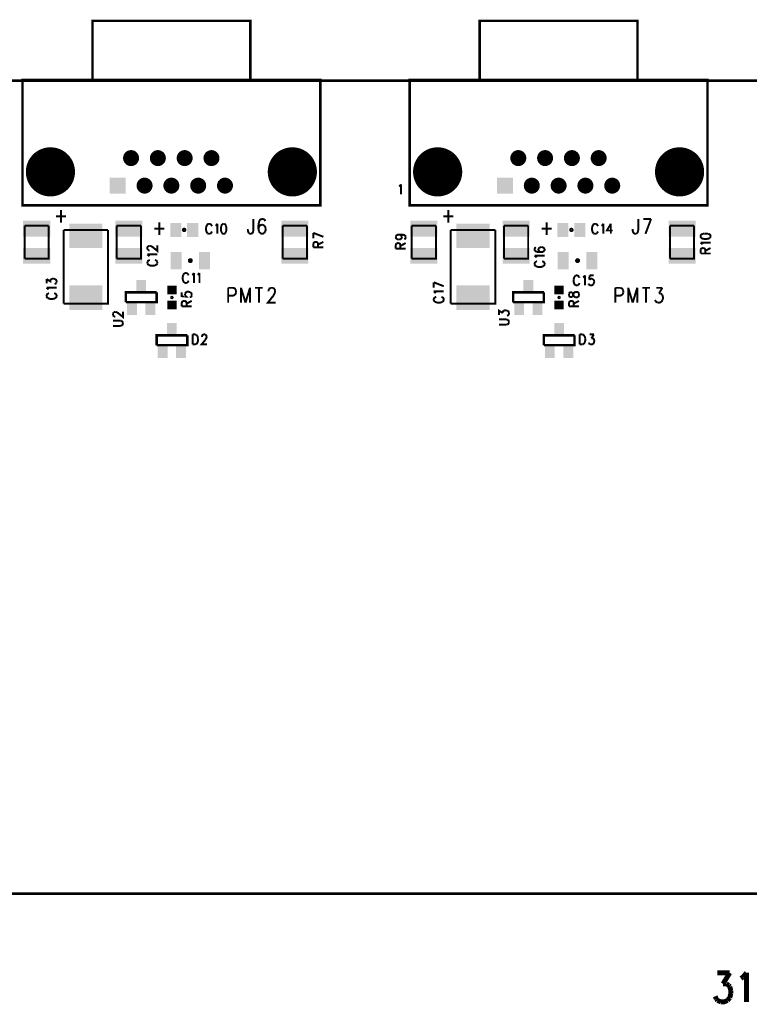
# Model space of a CAD drawing. Extents: x 8 to 19.8, y 7.5 to 11.6.
# Tile 2 of 8: x 10.4 to 13.4, y 7.5 to 11.6. Entities that reach past the tile are written whole.
import ezdxf

# ---------------------------------------------------------------- set-up
doc = ezdxf.new("R2010")
doc.units = 0
doc.layers.get('0').update_dxf_attribs({"linetype": 'CONTINUOUS'})
doc.layers.add('ASSEMBLY_PHO', color=7, linetype='CONTINUOUS')

# ---------------------------------------------------------------- blocks, each defined once
blk = doc.blocks.new('ROUND_5')
at = {"const_width": 0.0325}
blk.add_lwpolyline([(-0.01625, 0, 1), (0.01625, 0, 1)], format="xyb", close=True, dxfattribs=at)
blk = doc.blocks.new('SQUARE_9')
blk.add_solid([(-0.0325, -0.0325), (-0.0325, 0.0325), (0.0325, -0.0325), (0.0325, 0.0325)])
blk = doc.blocks.new('ROUND_17')
at = {"const_width": 0.1}
blk.add_lwpolyline([(-0.05, 0, 1), (0.05, 0, 1)], format="xyb", close=True, dxfattribs=at)
blk = doc.blocks.new('RECTANGLE_65')
blk.add_solid([(-0.0225, -0.0355), (-0.0225, 0.0355), (0.0225, -0.0355), (0.0225, 0.0355)])
blk = doc.blocks.new('RECTANGLE_70')
blk.add_solid([(-0.02, -0.0275), (-0.02, 0.0275), (0.02, -0.0275), (0.02, 0.0275)])
blk = doc.blocks.new('RECTANGLE_88')
blk.add_solid([(-0.019, -0.018), (-0.019, 0.018), (0.019, -0.018), (0.019, 0.018)])
blk = doc.blocks.new('RECTANGLE_137')
blk.add_solid([(-0.0675, -0.05), (-0.0675, 0.05), (0.0675, -0.05), (0.0675, 0.05)])
blk = doc.blocks.new('RECTANGLE_139')
blk.add_solid([(-0.0225, -0.0285), (-0.0225, 0.0285), (0.0225, -0.0285), (0.0225, 0.0285)])
blk = doc.blocks.new('RECTANGLE_163')
blk.add_solid([(-0.055, -0.032), (-0.055, 0.032), (0.055, -0.032), (0.055, 0.032)])

msp = doc.modelspace()

# ---------------------------------------------------------------- linework, layer by layer
at = {"layer": 'ASSEMBLY_PHO'}
for points, const_width in [([(10.727, 11.31), (10.727, 11.55), (11.369, 11.55), (11.369, 11.31)], 0.01), ([(12.302, 11.31), (12.302, 11.55), (12.944, 11.55), (12.944, 11.31)], 0.01), ([(8, 8), (19.811, 8), (19.811, 11.307), (8, 11.307), (8, 8)], 0.01), ([(10.442, 10.8), (10.442, 11.31), (11.654, 11.31), (11.654, 10.8), (10.442, 10.8)], 0.01), ([(12.017, 10.8), (12.017, 11.31), (13.229, 11.31), (13.229, 10.8), (12.017, 10.8)], 0.01), ([(11.974, 10.87693), (11.97718, 10.87887)], 0.008), ([(11.97718, 10.87887), (11.98195, 10.88468)], 0.008), ([(11.98195, 10.88468), (11.98195, 10.844)], 0.008), ([(10.59945, 10.78075), (10.59945, 10.729)], 0.008), ([(12.17445, 10.78075), (12.17445, 10.729)], 0.008), ([(10.579, 10.75487), (10.6199, 10.75487)], 0.008), ([(10.99945, 10.73075), (10.99945, 10.679)], 0.008), ([(11.38172, 10.74437), (11.38172, 10.69837)], 0.008), ([(11.40445, 10.73287), (11.40218, 10.7185), (11.40218, 10.70412)], 0.008), ([(11.41581, 10.74437), (11.409, 10.7415), (11.40445, 10.73287)], 0.008), ([(11.42036, 10.74437), (11.41581, 10.74437)], 0.008), ([(11.42945, 10.73575), (11.42718, 10.7415), (11.42036, 10.74437)], 0.008), ([(12.154, 10.75487), (12.1949, 10.75487)], 0.008), ([(12.57445, 10.73075), (12.57445, 10.679)], 0.008), ([(12.94672, 10.74437), (12.94672, 10.69837)], 0.008), ([(12.96718, 10.74437), (12.999, 10.74437)], 0.008), ([(12.999, 10.74437), (12.97627, 10.684)], 0.008), ([(10.45078, 10.58307), (10.45078, 10.71692)], 0.008), ([(10.45078, 10.71692), (10.54921, 10.71692)], 0.008), ([(10.54921, 10.71692), (10.54921, 10.58307), (10.45078, 10.58307)], 0.008), ([(10.79055, 10.6996), (10.79055, 10.40039), (10.60944, 10.40039)], 0.008), ([(10.60944, 10.40039), (10.60944, 10.6996)], 0.008), ([(10.60944, 10.6996), (10.79055, 10.6996)], 0.008), ([(10.82578, 10.58307), (10.82578, 10.71692)], 0.008), ([(10.82578, 10.71692), (10.92421, 10.71692)], 0.008), ([(10.92421, 10.71692), (10.92421, 10.58307), (10.82578, 10.58307)], 0.008), ([(10.979, 10.70487), (11.0199, 10.70487)], 0.008), ([(11.19218, 10.71887), (11.19059, 10.715), (11.189, 10.70918)], 0.008), ([(11.189, 10.70918), (11.189, 10.6995), (11.19059, 10.69368)], 0.008), ([(11.19059, 10.69368), (11.19218, 10.68981), (11.19536, 10.68593)], 0.008), ([(11.19854, 10.72468), (11.19536, 10.72275), (11.19218, 10.71887)], 0.008), ([(11.2049, 10.72468), (11.19854, 10.72468)], 0.008), ([(11.21127, 10.71887), (11.20809, 10.72275), (11.2049, 10.72468)], 0.008), ([(11.20809, 10.68593), (11.21127, 10.68981), (11.21286, 10.69368)], 0.008), ([(11.21286, 10.715), (11.21127, 10.71887)], 0.008), ([(11.22718, 10.71693), (11.23036, 10.71887)], 0.008), ([(11.23036, 10.71887), (11.23513, 10.72468)], 0.008), ([(11.23513, 10.72468), (11.23513, 10.684)], 0.008), ([(11.25104, 10.71693), (11.24945, 10.70725), (11.24945, 10.70143)], 0.008), ([(11.24945, 10.70143), (11.25104, 10.69175)], 0.008), ([(11.25422, 10.72275), (11.25104, 10.71693)], 0.008), ([(11.25104, 10.69175), (11.25422, 10.68593)], 0.008), ([(11.259, 10.72468), (11.25422, 10.72275)], 0.008), ([(11.26218, 10.72468), (11.259, 10.72468)], 0.008), ([(11.27013, 10.71693), (11.26695, 10.72275), (11.26218, 10.72468)], 0.008), ([(11.26695, 10.68593), (11.27013, 10.69175)], 0.008), ([(11.27172, 10.70725), (11.27013, 10.71693)], 0.008), ([(11.27013, 10.69175), (11.27172, 10.70143)], 0.008), ([(11.27172, 10.70143), (11.27172, 10.70725)], 0.008), ([(11.359, 10.69837), (11.359, 10.70412)], 0.008), ([(11.36354, 10.68687), (11.36127, 10.68975), (11.359, 10.69837)], 0.008), ([(11.38172, 10.69837), (11.37945, 10.68975), (11.37718, 10.68687)], 0.008), ([(11.41581, 10.72137), (11.409, 10.7185), (11.40445, 10.71275), (11.40218, 10.70412)], 0.008), ([(11.40218, 10.70412), (11.40445, 10.69262)], 0.008), ([(11.40445, 10.69262), (11.409, 10.68687)], 0.008), ([(11.41809, 10.72137), (11.41581, 10.72137)], 0.008), ([(11.4249, 10.7185), (11.41809, 10.72137)], 0.008), ([(11.43172, 10.70412), (11.42945, 10.71275), (11.4249, 10.7185)], 0.008), ([(11.4249, 10.68687), (11.42945, 10.69262)], 0.008), ([(11.42945, 10.69262), (11.43172, 10.70125)], 0.008), ([(11.43172, 10.70125), (11.43172, 10.70412)], 0.008), ([(11.50078, 10.58307), (11.50078, 10.71692)], 0.008), ([(11.50078, 10.71692), (11.59921, 10.71692)], 0.008), ([(11.59921, 10.71692), (11.59921, 10.58307), (11.50078, 10.58307)], 0.008), ([(12.02578, 10.58307), (12.02578, 10.71692)], 0.008), ([(12.02578, 10.71692), (12.12421, 10.71692)], 0.008), ([(12.12421, 10.71692), (12.12421, 10.58307), (12.02578, 10.58307)], 0.008), ([(12.36555, 10.6996), (12.36555, 10.40039), (12.18444, 10.40039)], 0.008), ([(12.18444, 10.40039), (12.18444, 10.6996)], 0.008), ([(12.18444, 10.6996), (12.36555, 10.6996)], 0.008), ([(12.40078, 10.58307), (12.40078, 10.71692)], 0.008), ([(12.40078, 10.71692), (12.49921, 10.71692)], 0.008), ([(12.49921, 10.71692), (12.49921, 10.58307), (12.40078, 10.58307)], 0.008), ([(12.554, 10.70487), (12.5949, 10.70487)], 0.008), ([(12.76218, 10.71887), (12.76059, 10.715), (12.759, 10.70918)], 0.008), ([(12.759, 10.70918), (12.759, 10.6995), (12.76059, 10.69368)], 0.008), ([(12.76059, 10.69368), (12.76218, 10.68981), (12.76536, 10.68593)], 0.008), ([(12.76854, 10.72468), (12.76536, 10.72275), (12.76218, 10.71887)], 0.008), ([(12.7749, 10.72468), (12.76854, 10.72468)], 0.008), ([(12.78127, 10.71887), (12.77809, 10.72275), (12.7749, 10.72468)], 0.008), ([(12.77809, 10.68593), (12.78127, 10.68981), (12.78286, 10.69368)], 0.008), ([(12.78286, 10.715), (12.78127, 10.71887)], 0.008), ([(12.79718, 10.71693), (12.80036, 10.71887)], 0.008), ([(12.80036, 10.71887), (12.80513, 10.72468)], 0.008), ([(12.80513, 10.72468), (12.80513, 10.684)], 0.008), ([(12.83536, 10.72468), (12.81945, 10.69756), (12.84331, 10.69756)], 0.008), ([(12.83536, 10.72468), (12.83536, 10.684)], 0.008), ([(12.924, 10.69837), (12.924, 10.70412)], 0.008), ([(12.92854, 10.68687), (12.92627, 10.68975), (12.924, 10.69837)], 0.008), ([(12.94672, 10.69837), (12.94445, 10.68975), (12.94218, 10.68687)], 0.008), ([(13.07578, 10.58307), (13.07578, 10.71692)], 0.008), ([(13.07578, 10.71692), (13.17421, 10.71692)], 0.008), ([(13.17421, 10.71692), (13.17421, 10.58307), (13.07578, 10.58307)], 0.008), ([(11.19536, 10.68593), (11.19854, 10.684)], 0.008), ([(11.19854, 10.684), (11.2049, 10.684)], 0.008), ([(11.2049, 10.684), (11.20809, 10.68593)], 0.008), ([(11.25422, 10.68593), (11.259, 10.684), (11.26218, 10.684), (11.26695, 10.68593)], 0.008), ([(11.37263, 10.684), (11.36809, 10.684), (11.36354, 10.68687)], 0.008), ([(11.37718, 10.68687), (11.37263, 10.684)], 0.008), ([(11.409, 10.68687), (11.41581, 10.684)], 0.008), ([(11.41581, 10.684), (11.41809, 10.684), (11.4249, 10.68687)], 0.008), ([(11.62531, 10.68786), (11.666, 10.67195)], 0.008), ([(11.62531, 10.66559), (11.62531, 10.68786)], 0.008), ([(11.62531, 10.64331), (11.62725, 10.64809), (11.62918, 10.64968)], 0.008), ([(11.62918, 10.64968), (11.63306, 10.65127), (11.63693, 10.65127)], 0.008), ([(11.63693, 10.65127), (11.64081, 10.64968), (11.64275, 10.64809), (11.64468, 10.64331)], 0.008), ([(11.64468, 10.64013), (11.666, 10.65127)], 0.008), ([(11.96031, 10.67172), (11.96225, 10.6765), (11.96612, 10.67968)], 0.008), ([(11.96031, 10.67013), (11.96031, 10.67172)], 0.008), ([(11.96612, 10.66218), (11.96225, 10.66536), (11.96031, 10.67013)], 0.008), ([(11.96612, 10.67968), (11.97387, 10.68127)], 0.008), ([(11.97193, 10.66059), (11.96612, 10.66218)], 0.008), ([(11.97387, 10.66059), (11.97193, 10.66059)], 0.008), ([(11.97387, 10.68127), (11.97968, 10.67968)], 0.008), ([(11.97387, 10.68127), (11.98356, 10.68127), (11.99325, 10.67968), (11.99906, 10.6765), (12.001, 10.67172)], 0.008), ([(11.97968, 10.66218), (11.97387, 10.66059)], 0.008), ([(11.97968, 10.67968), (11.98356, 10.6765), (11.9855, 10.67172)], 0.008), ([(11.9855, 10.67013), (11.98356, 10.66536), (11.97968, 10.66218)], 0.008), ([(11.9855, 10.67172), (11.9855, 10.67013)], 0.008), ([(12.001, 10.66854), (11.99906, 10.66377), (11.99518, 10.66218)], 0.008), ([(12.001, 10.67172), (12.001, 10.66854)], 0.008), ([(12.76536, 10.68593), (12.76854, 10.684)], 0.008), ([(12.76854, 10.684), (12.7749, 10.684)], 0.008), ([(12.7749, 10.684), (12.77809, 10.68593)], 0.008), ([(12.93763, 10.684), (12.93309, 10.684), (12.92854, 10.68687)], 0.008), ([(12.94218, 10.68687), (12.93763, 10.684)], 0.008), ([(13.20806, 10.68354), (13.20225, 10.68036), (13.20031, 10.67559), (13.20031, 10.6724)], 0.008), ([(13.20031, 10.6724), (13.20225, 10.66763)], 0.008), ([(13.20225, 10.66763), (13.20806, 10.66445), (13.21775, 10.66286), (13.22356, 10.66286), (13.23325, 10.66445), (13.23906, 10.66763)], 0.008), ([(13.21775, 10.68513), (13.20806, 10.68354)], 0.008), ([(13.22356, 10.68513), (13.21775, 10.68513)], 0.008), ([(13.23325, 10.68354), (13.22356, 10.68513)], 0.008), ([(13.241, 10.6724), (13.241, 10.67559), (13.23906, 10.68036), (13.23325, 10.68354)], 0.008), ([(13.23906, 10.66763), (13.241, 10.6724)], 0.008), ([(10.95031, 10.6224), (10.95031, 10.62877), (10.95225, 10.63195), (10.95418, 10.63354)], 0.008), ([(10.95225, 10.61922), (10.95031, 10.6224)], 0.008), ([(10.95418, 10.61763), (10.95225, 10.61922)], 0.008), ([(10.95418, 10.63354), (10.95806, 10.63513)], 0.008), ([(10.95806, 10.61604), (10.95418, 10.61763)], 0.008), ([(10.95806, 10.63513), (10.96193, 10.63513)], 0.008), ([(10.96, 10.61604), (10.95806, 10.61604)], 0.008), ([(10.96193, 10.63513), (10.96581, 10.63354)], 0.008), ([(10.96581, 10.63354), (10.97162, 10.63036)], 0.008), ([(10.97162, 10.63036), (10.991, 10.61445), (10.991, 10.63672)], 0.008), ([(11.62531, 10.629), (11.62531, 10.64331)], 0.008), ([(11.62531, 10.629), (11.666, 10.629)], 0.008), ([(11.64468, 10.64331), (11.64468, 10.629)], 0.008), ([(11.96031, 10.63831), (11.96225, 10.64309), (11.96418, 10.64468)], 0.008), ([(11.96031, 10.624), (11.96031, 10.63831)], 0.008), ([(11.96031, 10.624), (12.001, 10.624)], 0.008), ([(11.96418, 10.64468), (11.96806, 10.64627), (11.97193, 10.64627)], 0.008), ([(11.97193, 10.64627), (11.97581, 10.64468), (11.97775, 10.64309), (11.97968, 10.63831)], 0.008), ([(11.97968, 10.63513), (12.001, 10.64627)], 0.008), ([(11.97968, 10.63831), (11.97968, 10.624)], 0.008), ([(12.53112, 10.62854), (12.52725, 10.62695), (12.52531, 10.62218), (12.52531, 10.619), (12.52725, 10.61422)], 0.008), ([(12.52725, 10.61422), (12.53306, 10.61104)], 0.008), ([(12.53306, 10.61104), (12.54275, 10.60945), (12.55243, 10.60945)], 0.008), ([(12.54662, 10.62854), (12.54275, 10.62536), (12.54081, 10.62059), (12.54081, 10.619), (12.54275, 10.61422)], 0.008), ([(12.54275, 10.61422), (12.54662, 10.61104)], 0.008), ([(12.55243, 10.63013), (12.54662, 10.62854)], 0.008), ([(12.54662, 10.61104), (12.55243, 10.60945)], 0.008), ([(12.55437, 10.63013), (12.55243, 10.63013)], 0.008), ([(12.55243, 10.60945), (12.56018, 10.61104)], 0.008), ([(12.56018, 10.62854), (12.55437, 10.63013)], 0.008), ([(12.56406, 10.61422), (12.566, 10.619), (12.566, 10.62059), (12.56406, 10.62536), (12.56018, 10.62854)], 0.008), ([(12.56018, 10.61104), (12.56406, 10.61422)], 0.008), ([(13.20612, 10.64377), (13.20031, 10.64854)], 0.008), ([(13.20031, 10.64854), (13.241, 10.64854)], 0.008), ([(13.20031, 10.61831), (13.20225, 10.62309), (13.20418, 10.62468)], 0.008), ([(13.20031, 10.604), (13.20031, 10.61831)], 0.008), ([(13.20418, 10.62468), (13.20806, 10.62627), (13.21193, 10.62627)], 0.008), ([(13.20806, 10.64059), (13.20612, 10.64377)], 0.008), ([(13.21193, 10.62627), (13.21581, 10.62468), (13.21775, 10.62309), (13.21968, 10.61831)], 0.008), ([(13.21968, 10.61513), (13.241, 10.62627)], 0.008), ([(13.21968, 10.61831), (13.21968, 10.604)], 0.008), ([(10.95612, 10.59536), (10.95031, 10.60013)], 0.008), ([(10.95031, 10.60013), (10.991, 10.60013)], 0.008), ([(10.95612, 10.57627), (10.95225, 10.57309), (10.95031, 10.5699)], 0.008), ([(10.95031, 10.5699), (10.95031, 10.56354)], 0.008), ([(10.95806, 10.59218), (10.95612, 10.59536)], 0.008), ([(10.96, 10.57786), (10.95612, 10.57627)], 0.008), ([(10.98518, 10.57627), (10.98131, 10.57786)], 0.008), ([(10.991, 10.5699), (10.98906, 10.57309), (10.98518, 10.57627)], 0.008), ([(10.991, 10.56354), (10.991, 10.5699)], 0.008), ([(12.53112, 10.59036), (12.52531, 10.59513)], 0.008), ([(12.52531, 10.59513), (12.566, 10.59513)], 0.008), ([(12.53112, 10.57127), (12.52725, 10.56809), (12.52531, 10.5649)], 0.008), ([(12.53306, 10.58718), (12.53112, 10.59036)], 0.008), ([(12.535, 10.57286), (12.53112, 10.57127)], 0.008), ([(12.56018, 10.57127), (12.55631, 10.57286)], 0.008), ([(12.566, 10.5649), (12.56406, 10.56809), (12.56018, 10.57127)], 0.008), ([(13.20031, 10.604), (13.241, 10.604)], 0.008), ([(10.95031, 10.56354), (10.95225, 10.56036), (10.95612, 10.55718)], 0.008), ([(10.95612, 10.55718), (10.96, 10.55559), (10.96581, 10.554), (10.9755, 10.554), (10.98131, 10.55559), (10.98518, 10.55718)], 0.008), ([(10.98518, 10.55718), (10.98906, 10.56036), (10.991, 10.56354)], 0.008), ([(12.52531, 10.5649), (12.52531, 10.55854)], 0.008), ([(12.52531, 10.55854), (12.52725, 10.55536), (12.53112, 10.55218)], 0.008), ([(12.53112, 10.55218), (12.535, 10.55059), (12.54081, 10.549), (12.5505, 10.549), (12.55631, 10.55059), (12.56018, 10.55218)], 0.008), ([(12.56018, 10.55218), (12.56406, 10.55536), (12.566, 10.55854)], 0.008), ([(12.566, 10.55854), (12.566, 10.5649)], 0.008), ([(10.54031, 10.48263), (10.54031, 10.50013)], 0.008), ([(10.54031, 10.50013), (10.55581, 10.49059), (10.55581, 10.49536), (10.55775, 10.49854)], 0.008), ([(10.55775, 10.49854), (10.55968, 10.50013)], 0.008), ([(10.55968, 10.50013), (10.5655, 10.50172)], 0.008), ([(10.5655, 10.50172), (10.56937, 10.50172)], 0.008), ([(10.56937, 10.50172), (10.57518, 10.50013)], 0.008), ([(10.57518, 10.50013), (10.57906, 10.49695), (10.581, 10.49218), (10.581, 10.4874)], 0.008), ([(11.09718, 10.51887), (11.09559, 10.515), (11.094, 10.50918)], 0.008), ([(11.094, 10.50918), (11.094, 10.4995), (11.09559, 10.49368)], 0.008), ([(11.09559, 10.49368), (11.09718, 10.48981), (11.10036, 10.48593)], 0.008), ([(11.10354, 10.52468), (11.10036, 10.52275), (11.09718, 10.51887)], 0.008), ([(11.1099, 10.52468), (11.10354, 10.52468)], 0.008), ([(11.11627, 10.51887), (11.11309, 10.52275), (11.1099, 10.52468)], 0.008), ([(11.11309, 10.48593), (11.11627, 10.48981), (11.11786, 10.49368)], 0.008), ([(11.11786, 10.515), (11.11627, 10.51887)], 0.008), ([(11.13218, 10.51693), (11.13536, 10.51887)], 0.008), ([(11.13536, 10.51887), (11.14013, 10.52468)], 0.008), ([(11.14013, 10.52468), (11.14013, 10.484)], 0.008), ([(11.15445, 10.51693), (11.15763, 10.51887)], 0.008), ([(11.15763, 10.51887), (11.1624, 10.52468)], 0.008), ([(11.1624, 10.52468), (11.1624, 10.484)], 0.008), ([(12.68718, 10.50887), (12.68559, 10.505), (12.684, 10.49918)], 0.008), ([(12.684, 10.49918), (12.684, 10.4895), (12.68559, 10.48368)], 0.008), ([(12.69354, 10.51468), (12.69036, 10.51275), (12.68718, 10.50887)], 0.008), ([(12.6999, 10.51468), (12.69354, 10.51468)], 0.008), ([(12.70627, 10.50887), (12.70309, 10.51275), (12.6999, 10.51468)], 0.008), ([(12.70786, 10.505), (12.70627, 10.50887)], 0.008), ([(12.72218, 10.50693), (12.72536, 10.50887)], 0.008), ([(12.72536, 10.50887), (12.73013, 10.51468)], 0.008), ([(12.73013, 10.51468), (12.73013, 10.474)], 0.008), ([(12.74922, 10.51468), (12.74763, 10.49725)], 0.008), ([(12.74763, 10.49725), (12.74922, 10.49918)], 0.008), ([(12.76513, 10.51468), (12.74922, 10.51468)], 0.008), ([(12.74922, 10.49918), (12.754, 10.50112)], 0.008), ([(12.754, 10.50112), (12.75877, 10.50112)], 0.008), ([(12.75877, 10.50112), (12.76354, 10.49918)], 0.008), ([(12.76354, 10.49918), (12.76672, 10.49531)], 0.008), ([(12.76672, 10.49531), (12.76831, 10.4895)], 0.008), ([(12.76831, 10.4895), (12.76672, 10.48562)], 0.008), ([(10.54612, 10.46036), (10.54031, 10.46513)], 0.008), ([(10.54031, 10.46513), (10.581, 10.46513)], 0.008), ([(10.54806, 10.45718), (10.54612, 10.46036)], 0.008), ([(10.57712, 10.48104), (10.57325, 10.47945)], 0.008), ([(10.57906, 10.48263), (10.57712, 10.48104)], 0.008), ([(10.581, 10.4874), (10.57906, 10.48263)], 0.008), ([(11.10036, 10.48593), (11.10354, 10.484)], 0.008), ([(11.10354, 10.484), (11.1099, 10.484)], 0.008), ([(11.10968, 10.44786), (11.1155, 10.44945), (11.11937, 10.44786)], 0.008), ([(11.1099, 10.484), (11.11309, 10.48593)], 0.008), ([(11.279, 10.46437), (11.279, 10.404)], 0.008), ([(11.279, 10.46437), (11.29945, 10.46437)], 0.008), ([(11.29945, 10.46437), (11.30627, 10.4615), (11.30854, 10.45862)], 0.008), ([(11.30854, 10.45862), (11.31081, 10.45287)], 0.008), ([(11.31081, 10.45287), (11.31081, 10.44425)], 0.008), ([(11.33127, 10.46437), (11.33127, 10.404)], 0.008), ([(11.33127, 10.46437), (11.34945, 10.404)], 0.008), ([(11.36763, 10.46437), (11.34945, 10.404)], 0.008), ([(11.36763, 10.46437), (11.36763, 10.404)], 0.008), ([(11.38809, 10.46437), (11.4199, 10.46437)], 0.008), ([(11.404, 10.46437), (11.404, 10.404)], 0.008), ([(11.44263, 10.45287), (11.4449, 10.45862)], 0.008), ([(11.44263, 10.45), (11.44263, 10.45287)], 0.008), ([(11.4449, 10.45862), (11.44718, 10.4615), (11.45172, 10.46437)], 0.008), ([(11.45172, 10.46437), (11.46081, 10.46437)], 0.008), ([(11.46081, 10.46437), (11.46536, 10.4615), (11.46763, 10.45862)], 0.008), ([(11.46763, 10.45862), (11.4699, 10.45287)], 0.008), ([(11.4699, 10.45287), (11.4699, 10.44712)], 0.008), ([(12.11531, 10.48672), (12.156, 10.47081)], 0.008), ([(12.11531, 10.46445), (12.11531, 10.48672)], 0.008), ([(12.12112, 10.44536), (12.11531, 10.45013)], 0.008), ([(12.11531, 10.45013), (12.156, 10.45013)], 0.008), ([(12.68559, 10.48368), (12.68718, 10.47981), (12.69036, 10.47593)], 0.008), ([(12.69036, 10.47593), (12.69354, 10.474)], 0.008), ([(12.69354, 10.474), (12.6999, 10.474)], 0.008), ([(12.6999, 10.474), (12.70309, 10.47593)], 0.008), ([(12.70309, 10.47593), (12.70627, 10.47981), (12.70786, 10.48368)], 0.008), ([(12.74604, 10.47787), (12.74445, 10.48175)], 0.008), ([(12.74763, 10.47593), (12.74604, 10.47787)], 0.008), ([(12.7524, 10.474), (12.74763, 10.47593)], 0.008), ([(12.76195, 10.47593), (12.75718, 10.474), (12.7524, 10.474)], 0.008), ([(12.76513, 10.47981), (12.76195, 10.47593)], 0.008), ([(12.76672, 10.48562), (12.76513, 10.47981)], 0.008), ([(12.854, 10.46437), (12.854, 10.404)], 0.008), ([(12.854, 10.46437), (12.87445, 10.46437)], 0.008), ([(12.87445, 10.46437), (12.88127, 10.4615), (12.88354, 10.45862)], 0.008), ([(12.88354, 10.45862), (12.88581, 10.45287)], 0.008), ([(12.88581, 10.45287), (12.88581, 10.44425)], 0.008), ([(12.90627, 10.46437), (12.90627, 10.404)], 0.008), ([(12.90627, 10.46437), (12.92445, 10.404)], 0.008), ([(12.94263, 10.46437), (12.92445, 10.404)], 0.008), ([(12.94263, 10.46437), (12.94263, 10.404)], 0.008), ([(12.96309, 10.46437), (12.9949, 10.46437)], 0.008), ([(12.979, 10.46437), (12.979, 10.404)], 0.008), ([(13.0199, 10.46437), (13.0449, 10.46437)], 0.008), ([(13.0449, 10.46437), (13.03127, 10.44137)], 0.008), ([(10.54612, 10.44127), (10.54225, 10.43809), (10.54031, 10.4349)], 0.008), ([(10.54031, 10.4349), (10.54031, 10.42854)], 0.008), ([(10.54031, 10.42854), (10.54225, 10.42536), (10.54612, 10.42218)], 0.008), ([(10.55, 10.44286), (10.54612, 10.44127)], 0.008), ([(10.54612, 10.42218), (10.55, 10.42059), (10.55581, 10.419), (10.5655, 10.419), (10.57131, 10.42059), (10.57518, 10.42218)], 0.008), ([(10.57518, 10.44127), (10.57131, 10.44286)], 0.008), ([(10.581, 10.4349), (10.57906, 10.43809), (10.57518, 10.44127)], 0.008), ([(10.57518, 10.42218), (10.57906, 10.42536), (10.581, 10.42854)], 0.008), ([(10.581, 10.42854), (10.581, 10.4349)], 0.008), ([(10.863, 10.406), (10.863, 10.446), (10.893, 10.446)], 0.01), ([(10.863, 10.446), (10.988, 10.446)], 0.01), ([(10.863, 10.406), (10.988, 10.406), (10.988, 10.446)], 0.01), ([(11.09031, 10.44627), (11.09031, 10.43036), (11.10775, 10.42877), (11.10581, 10.43036), (11.10387, 10.43513)], 0.008), ([(11.09031, 10.40331), (11.09225, 10.40809), (11.09418, 10.40968)], 0.008), ([(11.09418, 10.40968), (11.09806, 10.41127), (11.10193, 10.41127)], 0.008), ([(11.10193, 10.41127), (11.10581, 10.40968), (11.10775, 10.40809), (11.10968, 10.40331)], 0.008), ([(11.10387, 10.4399), (11.10581, 10.44468), (11.10968, 10.44786)], 0.008), ([(11.10387, 10.43513), (11.10387, 10.4399)], 0.008), ([(11.10968, 10.40013), (11.131, 10.41127)], 0.008), ([(11.11937, 10.44786), (11.12518, 10.44627)], 0.008), ([(11.12712, 10.42718), (11.12325, 10.42559)], 0.008), ([(11.12518, 10.44627), (11.12906, 10.44309), (11.131, 10.43831)], 0.008), ([(11.131, 10.43354), (11.12906, 10.42877), (11.12712, 10.42718)], 0.008), ([(11.131, 10.43831), (11.131, 10.43354)], 0.008), ([(11.30627, 10.43562), (11.29945, 10.43275), (11.279, 10.43275)], 0.008), ([(11.30854, 10.4385), (11.30627, 10.43562)], 0.008), ([(11.31081, 10.44425), (11.30854, 10.4385)], 0.008), ([(11.46763, 10.44137), (11.46309, 10.43275), (11.44036, 10.404), (11.47218, 10.404)], 0.008), ([(11.4699, 10.44712), (11.46763, 10.44137)], 0.008), ([(12.12112, 10.42627), (12.11725, 10.42309), (12.11531, 10.4199)], 0.008), ([(12.11531, 10.4199), (12.11531, 10.41354)], 0.008), ([(12.11531, 10.41354), (12.11725, 10.41036), (12.12112, 10.40718)], 0.008), ([(12.12306, 10.44218), (12.12112, 10.44536)], 0.008), ([(12.125, 10.42786), (12.12112, 10.42627)], 0.008), ([(12.15018, 10.42627), (12.14631, 10.42786)], 0.008), ([(12.156, 10.4199), (12.15406, 10.42309), (12.15018, 10.42627)], 0.008), ([(12.15018, 10.40718), (12.15406, 10.41036), (12.156, 10.41354)], 0.008), ([(12.156, 10.41354), (12.156, 10.4199)], 0.008), ([(12.438, 10.406), (12.438, 10.446), (12.468, 10.446)], 0.01), ([(12.438, 10.446), (12.563, 10.446)], 0.01), ([(12.438, 10.406), (12.563, 10.406), (12.563, 10.446)], 0.01), ([(12.67112, 10.44627), (12.66725, 10.44468), (12.66531, 10.4399)], 0.008), ([(12.66531, 10.4399), (12.66531, 10.43354)], 0.008), ([(12.66531, 10.43354), (12.66725, 10.42877), (12.67112, 10.42718)], 0.008), ([(12.66531, 10.40331), (12.66725, 10.40809), (12.66918, 10.40968)], 0.008), ([(12.66918, 10.40968), (12.67306, 10.41127), (12.67693, 10.41127)], 0.008), ([(12.67887, 10.44468), (12.675, 10.44627), (12.67112, 10.44627)], 0.008), ([(12.67112, 10.42718), (12.675, 10.42718), (12.67887, 10.42877)], 0.008), ([(12.67693, 10.41127), (12.68081, 10.40968), (12.68275, 10.40809), (12.68468, 10.40331)], 0.008), ([(12.68275, 10.43513), (12.68081, 10.4415), (12.67887, 10.44468)], 0.008), ([(12.67887, 10.42877), (12.68081, 10.43195), (12.68275, 10.43831)], 0.008), ([(12.68275, 10.43831), (12.68468, 10.44309)], 0.008), ([(12.68468, 10.43036), (12.68275, 10.43513)], 0.008), ([(12.68468, 10.44309), (12.68856, 10.44627), (12.69243, 10.44786)], 0.008), ([(12.69243, 10.42559), (12.68856, 10.42718), (12.68468, 10.43036)], 0.008), ([(12.68468, 10.40013), (12.706, 10.41127)], 0.008), ([(12.69243, 10.44786), (12.69825, 10.44786), (12.70212, 10.44627)], 0.008), ([(12.70212, 10.42718), (12.69825, 10.42559), (12.69243, 10.42559)], 0.008), ([(12.70212, 10.44627), (12.70406, 10.44468), (12.706, 10.4399)], 0.008), ([(12.706, 10.43354), (12.70406, 10.42877), (12.70212, 10.42718)], 0.008), ([(12.706, 10.4399), (12.706, 10.43354)], 0.008), ([(12.88127, 10.43562), (12.87445, 10.43275), (12.854, 10.43275)], 0.008), ([(12.88354, 10.4385), (12.88127, 10.43562)], 0.008), ([(12.88581, 10.44425), (12.88354, 10.4385)], 0.008), ([(13.01763, 10.40975), (13.01536, 10.4155)], 0.008), ([(13.0199, 10.40687), (13.01763, 10.40975)], 0.008), ([(13.03127, 10.44137), (13.03809, 10.44137)], 0.008), ([(13.03809, 10.44137), (13.04263, 10.4385)], 0.008), ([(13.0449, 10.41262), (13.04036, 10.40687)], 0.008), ([(13.04263, 10.4385), (13.0449, 10.43562)], 0.008), ([(13.0449, 10.43562), (13.04718, 10.427), (13.04718, 10.42125), (13.0449, 10.41262)], 0.008), ([(11.09031, 10.389), (11.09031, 10.40331)], 0.008), ([(11.09031, 10.389), (11.131, 10.389)], 0.008), ([(11.10968, 10.40331), (11.10968, 10.389)], 0.008), ([(12.12112, 10.40718), (12.125, 10.40559), (12.13081, 10.404), (12.1405, 10.404), (12.14631, 10.40559), (12.15018, 10.40718)], 0.008), ([(12.38031, 10.35377), (12.38031, 10.37127), (12.39581, 10.36172)], 0.008), ([(12.39581, 10.36172), (12.39581, 10.3665), (12.39775, 10.36968), (12.39968, 10.37127)], 0.008), ([(12.39968, 10.37127), (12.4055, 10.37286), (12.40937, 10.37286)], 0.008), ([(12.40937, 10.37286), (12.41518, 10.37127)], 0.008), ([(12.41518, 10.37127), (12.41906, 10.36809), (12.421, 10.36331)], 0.008), ([(12.66531, 10.389), (12.66531, 10.40331)], 0.008), ([(12.66531, 10.389), (12.706, 10.389)], 0.008), ([(12.68468, 10.40331), (12.68468, 10.389)], 0.008), ([(13.02672, 10.404), (13.0199, 10.40687)], 0.008), ([(13.03354, 10.404), (13.02672, 10.404)], 0.008), ([(13.04036, 10.40687), (13.03354, 10.404)], 0.008), ([(10.81031, 10.3599), (10.81225, 10.36309), (10.81418, 10.36468)], 0.008), ([(10.81031, 10.35354), (10.81031, 10.3599)], 0.008), ([(10.81418, 10.34877), (10.81225, 10.35036), (10.81031, 10.35354)], 0.008), ([(10.83937, 10.33127), (10.81031, 10.33127)], 0.008), ([(10.81418, 10.36468), (10.81806, 10.36627), (10.82193, 10.36627)], 0.008), ([(10.82, 10.34718), (10.81806, 10.34718), (10.81418, 10.34877)], 0.008), ([(10.82193, 10.36627), (10.82581, 10.36468), (10.83162, 10.3615)], 0.008), ([(10.83162, 10.3615), (10.851, 10.34559), (10.851, 10.36786)], 0.008), ([(10.84518, 10.32968), (10.83937, 10.33127)], 0.008), ([(10.851, 10.32172), (10.84906, 10.3265), (10.84518, 10.32968)], 0.008), ([(12.40937, 10.33627), (12.38031, 10.33627)], 0.008), ([(12.41518, 10.33468), (12.40937, 10.33627)], 0.008), ([(12.41712, 10.35218), (12.41325, 10.35059)], 0.008), ([(12.421, 10.32672), (12.41906, 10.3315), (12.41518, 10.33468)], 0.008), ([(12.421, 10.35854), (12.41906, 10.35377), (12.41712, 10.35218)], 0.008), ([(12.421, 10.36331), (12.421, 10.35854)], 0.008), ([(10.81031, 10.309), (10.83937, 10.309)], 0.008), ([(10.83937, 10.309), (10.84518, 10.31059)], 0.008), ([(10.84518, 10.31059), (10.84906, 10.31377), (10.851, 10.31854)], 0.008), ([(10.851, 10.31854), (10.851, 10.32172)], 0.008), ([(12.38031, 10.314), (12.40937, 10.314)], 0.008), ([(12.40937, 10.314), (12.41518, 10.31559)], 0.008), ([(12.41518, 10.31559), (12.41906, 10.31877), (12.421, 10.32354)], 0.008), ([(12.421, 10.32354), (12.421, 10.32672)], 0.008), ([(10.988, 10.231), (10.988, 10.271), (11.018, 10.271)], 0.01), ([(10.988, 10.271), (11.113, 10.271)], 0.01), ([(10.988, 10.231), (11.113, 10.231), (11.113, 10.271)], 0.01), ([(11.134, 10.27468), (11.134, 10.234)], 0.008), ([(11.134, 10.27468), (11.14513, 10.27468)], 0.008), ([(11.14513, 10.27468), (11.1499, 10.27275)], 0.008), ([(11.1499, 10.27275), (11.15309, 10.26887)], 0.008), ([(11.15309, 10.26887), (11.15468, 10.265), (11.15627, 10.25918)], 0.008), ([(11.15627, 10.25918), (11.15627, 10.2495), (11.15468, 10.24368)], 0.008), ([(11.1865, 10.25337), (11.17059, 10.234), (11.19286, 10.234)], 0.008), ([(11.17218, 10.26693), (11.17377, 10.27081), (11.17536, 10.27275), (11.17854, 10.27468)], 0.008), ([(11.17218, 10.265), (11.17218, 10.26693)], 0.008), ([(11.17854, 10.27468), (11.1849, 10.27468)], 0.008), ([(11.1849, 10.27468), (11.18809, 10.27275), (11.18968, 10.27081), (11.19127, 10.26693)], 0.008), ([(11.18968, 10.25918), (11.1865, 10.25337)], 0.008), ([(11.19127, 10.26693), (11.19127, 10.26306), (11.18968, 10.25918)], 0.008), ([(12.563, 10.231), (12.563, 10.271), (12.593, 10.271)], 0.01), ([(12.563, 10.271), (12.688, 10.271)], 0.01), ([(12.563, 10.231), (12.688, 10.231), (12.688, 10.271)], 0.01), ([(12.709, 10.27468), (12.709, 10.234)], 0.008), ([(12.709, 10.27468), (12.72013, 10.27468)], 0.008), ([(12.72013, 10.27468), (12.7249, 10.27275)], 0.008), ([(12.7249, 10.27275), (12.72809, 10.26887)], 0.008), ([(12.72809, 10.26887), (12.72968, 10.265), (12.73127, 10.25918)], 0.008), ([(12.73127, 10.25918), (12.73127, 10.2495), (12.72968, 10.24368)], 0.008), ([(12.74877, 10.27468), (12.76627, 10.27468)], 0.008), ([(12.76627, 10.27468), (12.75672, 10.25918)], 0.008), ([(12.75672, 10.25918), (12.7615, 10.25918)], 0.008), ([(12.7615, 10.25918), (12.76468, 10.25725), (12.76627, 10.25531), (12.76786, 10.2495), (12.76786, 10.24562)], 0.008), ([(11.14513, 10.234), (11.134, 10.234)], 0.008), ([(11.1499, 10.23593), (11.14513, 10.234)], 0.008), ([(11.15468, 10.24368), (11.15309, 10.23981), (11.1499, 10.23593)], 0.008), ([(12.72013, 10.234), (12.709, 10.234)], 0.008), ([(12.7249, 10.23593), (12.72013, 10.234)], 0.008), ([(12.72968, 10.24368), (12.72809, 10.23981), (12.7249, 10.23593)], 0.008), ([(12.74718, 10.23787), (12.74559, 10.24175)], 0.008), ([(12.74877, 10.23593), (12.74718, 10.23787)], 0.008), ([(12.75354, 10.234), (12.74877, 10.23593)], 0.008), ([(12.75831, 10.234), (12.75354, 10.234)], 0.008), ([(12.76309, 10.23593), (12.75831, 10.234)], 0.008), ([(12.76786, 10.24562), (12.76627, 10.23981), (12.76309, 10.23593)], 0.008), ([(13.26909, 7.67812), (13.31909, 7.67812)], 0.02), ([(13.31909, 7.67812), (13.29181, 7.63312)], 0.02), ([(13.36454, 7.65562), (13.37363, 7.66125)], 0.02), ([(13.37363, 7.66125), (13.38727, 7.67812)], 0.02), ([(13.38727, 7.67812), (13.38727, 7.56)], 0.02), ([(13.29181, 7.63312), (13.30545, 7.63312)], 0.02), ([(13.30545, 7.63312), (13.31454, 7.6275)], 0.02), ([(13.31454, 7.6275), (13.31909, 7.62187)], 0.02), ([(13.31909, 7.62187), (13.32363, 7.605)], 0.02), ([(13.32363, 7.605), (13.32363, 7.59375)], 0.02), ([(13.26454, 7.57125), (13.26, 7.5825)], 0.02), ([(13.26909, 7.56562), (13.26454, 7.57125)], 0.02), ([(13.28272, 7.56), (13.26909, 7.56562)], 0.02), ([(13.31, 7.56562), (13.29636, 7.56), (13.28272, 7.56)], 0.02), ([(13.31909, 7.57687), (13.31, 7.56562)], 0.02), ([(13.32363, 7.59375), (13.31909, 7.57687)], 0.02)]:
    msp.add_lwpolyline(points, dxfattribs=dict(at, const_width=const_width))
for points, const_width in [([(11.09607, 10.7, 1), (11.10393, 10.7, 1)], 0.01), ([(12.67107, 10.7, 1), (12.67893, 10.7, 1)], 0.01), ([(11.12, 10.575, 1), (11.13, 10.575, 1)], 0.01), ([(12.695, 10.575, 1), (12.705, 10.575, 1)], 0.01), ([(11.04705, 10.425, 1), (11.05295, 10.425, 1)], 0.008), ([(12.62205, 10.425, 1), (12.62795, 10.425, 1)], 0.008)]:
    msp.add_lwpolyline(points, format="xyb", close=True, dxfattribs=dict(at, const_width=const_width))

# ---------------------------------------------------------------- block references
for name, p in [('ROUND_17', (10.556, 10.936)), ('ROUND_5', (10.884, 10.992)), ('ROUND_5', (10.993, 10.992)), ('ROUND_5', (11.102, 10.992)), ('ROUND_5', (11.211, 10.992)), ('ROUND_17', (11.54, 10.936)), ('ROUND_17', (12.131, 10.936)), ('ROUND_5', (12.459, 10.992)), ('ROUND_5', (12.568, 10.992)), ('ROUND_5', (12.677, 10.992)), ('ROUND_5', (12.786, 10.992)), ('ROUND_17', (13.115, 10.936)), ('SQUARE_9', (10.83, 10.88)), ('ROUND_5', (10.939, 10.88)), ('ROUND_5', (11.048, 10.88)), ('ROUND_5', (11.157, 10.88)), ('ROUND_5', (11.266, 10.88)), ('SQUARE_9', (12.405, 10.88)), ('ROUND_5', (12.514, 10.88)), ('ROUND_5', (12.623, 10.88)), ('ROUND_5', (12.732, 10.88)), ('ROUND_5', (12.841, 10.88)), ('RECTANGLE_163', (10.5, 10.70511)), ('RECTANGLE_163', (10.875, 10.70511)), ('RECTANGLE_163', (11.55, 10.70511)), ('RECTANGLE_163', (12.075, 10.70511)), ('RECTANGLE_163', (12.45, 10.70511)), ('RECTANGLE_163', (13.125, 10.70511)), ('RECTANGLE_137', (10.7, 10.67598)), ('RECTANGLE_139', (11.06555, 10.7)), ('RECTANGLE_139', (11.13444, 10.7)), ('RECTANGLE_137', (12.275, 10.67598)), ('RECTANGLE_139', (12.64055, 10.7)), ('RECTANGLE_139', (12.70944, 10.7)), ('RECTANGLE_163', (10.5, 10.59488)), ('RECTANGLE_163', (10.875, 10.59488)), ('RECTANGLE_163', (11.55, 10.59488)), ('RECTANGLE_163', (12.075, 10.59488)), ('RECTANGLE_163', (12.45, 10.59488)), ('RECTANGLE_163', (13.125, 10.59488)), ('RECTANGLE_65', (11.06692, 10.575)), ('RECTANGLE_65', (11.18307, 10.575)), ('RECTANGLE_65', (12.64192, 10.575)), ('RECTANGLE_65', (12.75807, 10.575)), ('RECTANGLE_70', (10.925, 10.46831)), ('RECTANGLE_70', (12.5, 10.46831)), ('RECTANGLE_137', (10.7, 10.42401)), ('RECTANGLE_88', (11.05, 10.45551)), ('RECTANGLE_137', (12.275, 10.42401)), ('RECTANGLE_88', (12.625, 10.45551)), ('RECTANGLE_70', (10.8876, 10.38169)), ('RECTANGLE_70', (10.9624, 10.38169)), ('RECTANGLE_88', (11.05, 10.39448)), ('RECTANGLE_70', (12.4626, 10.38169)), ('RECTANGLE_70', (12.5374, 10.38169)), ('RECTANGLE_88', (12.625, 10.39448)), ('RECTANGLE_70', (11.05, 10.29331)), ('RECTANGLE_70', (12.625, 10.29331)), ('RECTANGLE_70', (11.0126, 10.20669)), ('RECTANGLE_70', (11.0874, 10.20669)), ('RECTANGLE_70', (12.5876, 10.20669)), ('RECTANGLE_70', (12.6624, 10.20669))]:
    msp.add_blockref(name, p, dxfattribs=at)

doc.saveas('drawing.dxf')
